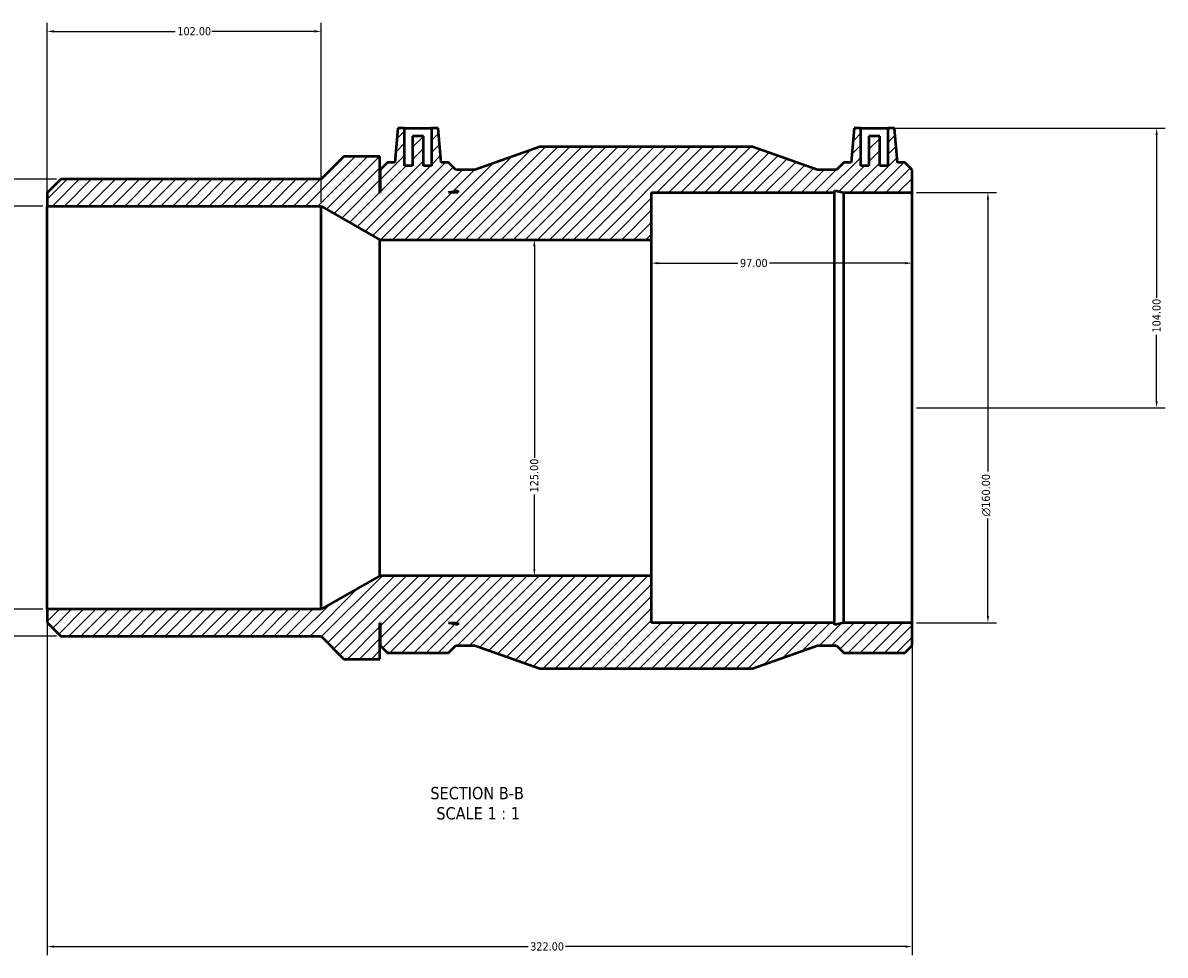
# Model space of a CAD drawing. Header units: millimetres. Extents: x -72 to 1276, y -617 to 933.
# Tile 2 of 5: x 320 to 745, y -617 to -270. Entities that reach past the tile are written whole.
import ezdxf

# ---------------------------------------------------------------- set-up
doc = ezdxf.new("R2010")
doc.units = ezdxf.units.MM
for name, color, linetype, lineweight in [('Dimension (ANSI)', 7, 'Continuous', 25), ('Hatch (ANSI)', 7, 'Continuous', 18), ('Symbol (ANSI)', 7, 'Continuous', 25), ('Visible (ANSI)', 7, 'Continuous', 50)]:
    doc.layers.add(name, color=color, linetype=linetype, lineweight=lineweight)
doc.styles.add('Label Text (ANSI)', font='tahoma.ttf')
doc.styles.add('Note Text (ANSI)', font='tahoma.ttf')
doc.dimstyles.new('Default - mm (ANSI)', dxfattribs={"dimtxt": 3.048, "dimasz": 2.5, "dimexe": 3.175, "dimexo": 1.6002, "dimgap": 0.8, "dimtad": 0, "dimtoh": 1, "dimrnd": 1e-08, "dimzin": 4, "dimdsep": 46, "dimtxsty": 'Note Text (ANSI)', "dimcen": 0.09, "dimdle": 10, "dimclrd": 256, "dimclre": 256, "dimclrt": 256, "dimadec": 1, "dimazin": 1, "dimtfac": 1, "dimtofl": 0, "dimtmove": 0, "dimatfit": 3, "dimfxl": 1, "dimtolj": 1, "dimtzin": 4, "dimlwd": -1, "dimlwe": -1, "dimarcsym": 0})

# ---------------------------------------------------------------- blocks, each defined once
blk = doc.blocks.new('*D7')
at = {"layer": 'Defpoints', "color": 0, "transparency": 16777216}
for p in [(641.97, -309.07), (651.03, -413.07), (742.08, -413.07)]:
    blk.add_point(p, dxfattribs=at)
at = {"layer": 'Dimension (ANSI)', "transparency": 16777216}
for p, q in [((643.57, -309.07), (745.25, -309.07)), ((742.08, -311.57), (742.08, -372.23)), ((742.08, -410.57), (742.08, -385.91)), ((652.63, -413.07), (745.25, -413.07))]:
    blk.add_line(p, q, dxfattribs=at)
for points in [[(741.66, -311.57), (742.49, -311.57), (742.08, -309.07)], [(741.66, -410.57), (742.49, -410.57), (742.08, -413.07)]]:
    blk.add_solid(points, dxfattribs=at)
at = {"layer": 'Dimension (ANSI)', "transparency": 16777216, "insert": (740.49, -385.11), "char_height": 3.048, "attachment_point": 1, "rotation": 90, "style": 'Note Text (ANSI)'}
blk.add_mtext('\\A1;104.00', dxfattribs=at)
blk = doc.blocks.new('*D8')
at = {"layer": 'Defpoints', "color": 0, "transparency": 16777216}
for p in [(651.03, -333.07), (651.03, -493.07), (679.27, -493.07)]:
    blk.add_point(p, dxfattribs=at)
at = {"layer": 'Dimension (ANSI)', "transparency": 16777216}
for p, q in [((652.63, -333.07), (682.45, -333.07)), ((679.27, -335.57), (679.27, -436.85)), ((679.27, -490.57), (679.27, -454.29)), ((652.63, -493.07), (682.45, -493.07))]:
    blk.add_line(p, q, dxfattribs=at)
for points in [[(678.86, -335.57), (679.69, -335.57), (679.27, -333.07)], [(678.86, -490.57), (679.69, -490.57), (679.27, -493.07)]]:
    blk.add_solid(points, dxfattribs=at)
at = {"layer": 'Dimension (ANSI)', "transparency": 16777216, "insert": (676.98, -453.49), "char_height": 3.048, "attachment_point": 1, "rotation": 90, "style": 'Note Text (ANSI)'}
blk.add_mtext('\\A1;\\fAIGDT|b0|i0;\\H3.0480;\\ln\\fTahoma|b0|i0;\\H3.0480;160.00', dxfattribs=at)
blk = doc.blocks.new('*D9')
at = {"layer": 'Defpoints', "color": 0, "transparency": 16777216}
for p in [(554.03, -359.3), (554.03, -413.07), (651.03, -413.07)]:
    blk.add_point(p, dxfattribs=at)
at = {"layer": 'Dimension (ANSI)', "transparency": 16777216}
for p, q in [((556.53, -359.3), (586.17, -359.3)), ((648.53, -359.3), (597.89, -359.3))]:
    blk.add_line(p, q, dxfattribs=at)
for points in [[(556.53, -358.88), (556.53, -359.71), (554.03, -359.3)], [(648.53, -358.88), (648.53, -359.71), (651.03, -359.3)]]:
    blk.add_solid(points, dxfattribs=at)
at = {"layer": 'Dimension (ANSI)', "transparency": 16777216, "insert": (586.97, -357.71), "char_height": 3.048, "attachment_point": 1, "style": 'Note Text (ANSI)'}
blk.add_mtext('\\A1;97.00', dxfattribs=at)
blk = doc.blocks.new('*D10')
at = {"layer": 'Defpoints', "color": 0, "transparency": 16777216}
for p in [(510.4, -350.57), (510.4, -475.57), (510.4, -475.57)]:
    blk.add_point(p, dxfattribs=at)
at = {"layer": 'Dimension (ANSI)', "transparency": 16777216}
for p, q in [((510.4, -353.07), (510.4, -431.73)), ((510.4, -473.07), (510.4, -445.41))]:
    blk.add_line(p, q, dxfattribs=at)
for points in [[(509.98, -353.07), (510.81, -353.07), (510.4, -350.57)], [(509.98, -473.07), (510.81, -473.07), (510.4, -475.57)]]:
    blk.add_solid(points, dxfattribs=at)
at = {"layer": 'Dimension (ANSI)', "transparency": 16777216, "insert": (508.81, -444.61), "char_height": 3.048, "attachment_point": 1, "rotation": 90, "style": 'Note Text (ANSI)'}
blk.add_mtext('\\A1;125.00', dxfattribs=at)
blk = doc.blocks.new('*D11')
at = {"layer": 'Defpoints', "color": 0, "transparency": 16777216}
for p in [(329.03, -338.07), (295.03, -488.07), (329.03, -488.07)]:
    blk.add_point(p, dxfattribs=at)
at = {"layer": 'Dimension (ANSI)', "transparency": 16777216}
for p, q in [((327.43, -338.07), (291.86, -338.07)), ((295.03, -340.57), (295.03, -429.35)), ((295.03, -485.57), (295.03, -446.79)), ((327.43, -488.07), (291.86, -488.07))]:
    blk.add_line(p, q, dxfattribs=at)
for points in [[(294.61, -340.57), (295.45, -340.57), (295.03, -338.07)], [(294.61, -485.57), (295.45, -485.57), (295.03, -488.07)]]:
    blk.add_solid(points, dxfattribs=at)
at = {"layer": 'Dimension (ANSI)', "transparency": 16777216, "insert": (292.74, -445.99), "char_height": 3.048, "attachment_point": 1, "rotation": 90, "style": 'Note Text (ANSI)'}
blk.add_mtext('\\A1;\\fAIGDT|b0|i0;\\H3.0480;\\ln\\fTahoma|b0|i0;\\H3.0480;150.00', dxfattribs=at)
blk = doc.blocks.new('*D12')
at = {"layer": 'Defpoints', "color": 0, "transparency": 16777216}
for p in [(334.13, -328.07), (264.13, -498.07), (334.13, -498.07)]:
    blk.add_point(p, dxfattribs=at)
at = {"layer": 'Dimension (ANSI)', "transparency": 16777216}
for p, q in [((332.53, -328.07), (260.96, -328.07)), ((264.13, -330.57), (264.13, -432.23)), ((264.13, -495.57), (264.13, -445.91)), ((332.53, -498.07), (260.96, -498.07))]:
    blk.add_line(p, q, dxfattribs=at)
for points in [[(263.71, -330.57), (264.55, -330.57), (264.13, -328.07)], [(263.71, -495.57), (264.55, -495.57), (264.13, -498.07)]]:
    blk.add_solid(points, dxfattribs=at)
at = {"layer": 'Dimension (ANSI)', "transparency": 16777216, "insert": (262.54, -445.11), "char_height": 3.048, "attachment_point": 1, "rotation": 90, "style": 'Note Text (ANSI)'}
blk.add_mtext('\\A1;170.00', dxfattribs=at)
blk = doc.blocks.new('*D13')
at = {"layer": 'Defpoints', "color": 0, "transparency": 16777216}
for p in [(431.03, -273.07), (329.03, -338.07), (431.03, -338.07)]:
    blk.add_point(p, dxfattribs=at)
at = {"layer": 'Dimension (ANSI)', "transparency": 16777216}
for p, q in [((329.03, -336.47), (329.03, -269.9)), ((431.03, -336.47), (431.03, -269.9)), ((331.53, -273.07), (376.69, -273.07)), ((428.53, -273.07), (390.37, -273.07))]:
    blk.add_line(p, q, dxfattribs=at)
for points in [[(331.53, -272.65), (331.53, -273.49), (329.03, -273.07)], [(428.53, -272.65), (428.53, -273.49), (431.03, -273.07)]]:
    blk.add_solid(points, dxfattribs=at)
at = {"layer": 'Dimension (ANSI)', "transparency": 16777216, "insert": (377.49, -271.48), "char_height": 3.048, "attachment_point": 1, "style": 'Note Text (ANSI)'}
blk.add_mtext('\\A1;102.00', dxfattribs=at)
blk = doc.blocks.new('*D14')
at = {"layer": 'Defpoints', "color": 0, "transparency": 16777216}
for p in [(329.03, -488.07), (651.03, -493.07), (651.03, -613.57)]:
    blk.add_point(p, dxfattribs=at)
at = {"layer": 'Dimension (ANSI)', "transparency": 16777216}
for p, q in [((329.03, -489.67), (329.03, -616.75)), ((651.03, -494.67), (651.03, -616.75)), ((331.53, -613.57), (508.06, -613.57)), ((648.53, -613.57), (522, -613.57))]:
    blk.add_line(p, q, dxfattribs=at)
for points in [[(331.53, -613.15), (331.53, -613.99), (329.03, -613.57)], [(648.53, -613.15), (648.53, -613.99), (651.03, -613.57)]]:
    blk.add_solid(points, dxfattribs=at)
at = {"layer": 'Dimension (ANSI)', "transparency": 16777216, "insert": (508.86, -611.98), "char_height": 3.048, "attachment_point": 1, "style": 'Note Text (ANSI)'}
blk.add_mtext('\\A1;322.00', dxfattribs=at)

msp = doc.modelspace()

# ---------------------------------------------------------------- hatches: boundary and pattern name
at = {"layer": 'Hatch (ANSI)'}
h = msp.add_hatch(dxfattribs=at)
h.set_pattern_fill('ANSI31', color=256, scale=25.4, style=0)
h.set_pattern_definition([(45, (0, 0), (-2.245064, 2.245064), [])])
h.paths.add_polyline_path([(554.031, -475.571), (452.931, -475.571), (431.031, -488.071), (329.031, -488.071), (329.031, -492.971), (334.131, -498.071), (431.031, -498.071), (439.531, -506.571), (452.931, -506.571), (452.931, -493.071), (453.031, -493.071), (453.031, -501.516), (455.767, -504.251), (478.426, -504.251), (481.161, -501.516), (488.194, -501.516), (512.431, -510.071), (591.631, -510.071), (615.869, -501.516), (622.901, -501.516), (625.637, -504.251), (648.296, -504.251), (651.031, -501.516), (651.031, -493.071), (625.637, -493.071), (622.111, -493.821), (622.111, -493.071), (554.031, -493.071)])
h.paths.add_polyline_path([(481.952, -493.821), (478.426, -493.071), (481.952, -493.071)], flags=0)
h.paths.add_polyline_path([(645.588, -321.891), (644.466, -309.071), (641.966, -309.071), (641.966, -323.071), (638.966, -323.071), (638.966, -312.071), (634.966, -312.071), (634.966, -323.071), (631.966, -323.071), (631.966, -309.071), (629.466, -309.071), (628.345, -321.891), (625.637, -321.891), (622.901, -324.627), (615.869, -324.627), (591.631, -316.071), (512.431, -316.071), (488.194, -324.627), (481.161, -324.627), (478.426, -321.891), (475.718, -321.891), (474.596, -309.071), (472.096, -309.071), (472.096, -323.071), (469.096, -323.071), (469.096, -312.071), (465.096, -312.071), (465.096, -323.071), (462.096, -323.071), (462.096, -309.071), (459.596, -309.071), (458.475, -321.891), (455.767, -321.891), (453.031, -324.627), (453.031, -333.071), (452.931, -333.071), (452.931, -319.571), (439.531, -319.571), (431.031, -328.071), (334.131, -328.071), (329.031, -333.171), (329.031, -338.071), (431.031, -338.071), (452.931, -350.571), (554.031, -350.571), (554.031, -333.071), (622.111, -333.071), (622.111, -332.322), (625.637, -333.071), (651.031, -333.071), (651.031, -324.627), (648.296, -321.891)])
h.paths.add_polyline_path([(478.426, -333.071), (481.952, -332.322), (481.952, -333.071)], flags=0)

# ---------------------------------------------------------------- linework, layer by layer
at = {"layer": 'Visible (ANSI)'}
for p, q in [((459.596, -309.071), (458.475, -321.891)), ((462.096, -309.071), (459.596, -309.071)), ((462.096, -323.071), (462.096, -309.071)), ((462.096, -309.071), (472.096, -309.071)), ((474.596, -309.071), (472.096, -309.071)), ((472.096, -309.071), (472.096, -323.071)), ((475.718, -321.891), (474.596, -309.071)), ((629.466, -309.071), (628.345, -321.891)), ((631.966, -309.071), (629.466, -309.071)), ((631.966, -323.071), (631.966, -309.071)), ((631.966, -309.071), (641.966, -309.071)), ((644.466, -309.071), (641.966, -309.071)), ((641.966, -309.071), (641.966, -323.071)), ((645.588, -321.891), (644.466, -309.071)), ((469.096, -312.071), (465.096, -312.071)), ((465.096, -312.071), (465.096, -323.071)), ((469.096, -323.071), (469.096, -312.071)), ((638.966, -312.071), (634.966, -312.071)), ((634.966, -312.071), (634.966, -323.071)), ((638.966, -323.071), (638.966, -312.071)), ((512.431, -316.071), (488.194, -324.627)), ((591.631, -316.071), (512.431, -316.071)), ((615.869, -324.627), (591.631, -316.071)), ((439.531, -319.571), (431.031, -328.071)), ((452.931, -319.571), (439.531, -319.571)), ((452.931, -333.071), (452.931, -319.571)), ((455.767, -321.891), (453.031, -324.627)), ((458.475, -321.891), (455.767, -321.891)), ((465.096, -323.071), (462.096, -323.071)), ((472.096, -323.071), (469.096, -323.071)), ((478.426, -321.891), (475.718, -321.891)), ((481.161, -324.627), (478.426, -321.891)), ((625.637, -321.891), (622.901, -324.627)), ((628.345, -321.891), (625.637, -321.891)), ((634.966, -323.071), (631.966, -323.071)), ((641.966, -323.071), (638.966, -323.071)), ((648.296, -321.891), (645.588, -321.891)), ((651.031, -324.627), (648.296, -321.891)), ((453.031, -324.627), (453.031, -333.071)), ((488.194, -324.627), (481.161, -324.627)), ((622.901, -324.627), (615.869, -324.627)), ((651.031, -333.071), (651.031, -324.627)), ((334.131, -328.071), (329.031, -333.171)), ((431.031, -328.071), (334.131, -328.071)), ((329.031, -333.171), (329.031, -338.071)), ((453.031, -333.071), (452.931, -333.071)), ((478.426, -333.071), (481.952, -332.322)), ((481.952, -333.071), (478.426, -333.071)), ((481.952, -332.322), (481.952, -333.071)), ((554.031, -350.571), (554.031, -333.071)), ((554.031, -333.071), (622.111, -333.071)), ((622.111, -333.071), (622.111, -332.322)), ((622.111, -332.322), (625.637, -333.071)), ((622.111, -493.071), (622.111, -333.071)), ((625.637, -333.071), (651.031, -333.071)), ((625.637, -493.071), (625.637, -333.071)), ((651.031, -493.071), (651.031, -333.071)), ((329.031, -338.071), (431.031, -338.071)), ((329.031, -488.071), (329.031, -338.071)), ((431.031, -338.071), (452.931, -350.571)), ((431.031, -488.071), (431.031, -338.071)), ((452.931, -350.571), (554.031, -350.571)), ((452.931, -475.571), (452.931, -350.571)), ((554.031, -475.571), (554.031, -350.571)), ((452.931, -475.571), (431.031, -488.071)), ((554.031, -475.571), (452.931, -475.571)), ((554.031, -493.071), (554.031, -475.571)), ((431.031, -488.071), (329.031, -488.071)), ((329.031, -488.071), (329.031, -492.971)), ((329.031, -492.971), (334.131, -498.071)), ((452.931, -506.571), (452.931, -493.071)), ((452.931, -493.071), (453.031, -493.071)), ((453.031, -493.071), (453.031, -501.516)), ((481.952, -493.821), (478.426, -493.071)), ((478.426, -493.071), (481.952, -493.071)), ((481.952, -493.071), (481.952, -493.821)), ((622.111, -493.071), (554.031, -493.071)), ((625.637, -493.071), (622.111, -493.821)), ((622.111, -493.821), (622.111, -493.071)), ((651.031, -493.071), (625.637, -493.071)), ((651.031, -501.516), (651.031, -493.071)), ((334.131, -498.071), (431.031, -498.071)), ((431.031, -498.071), (439.531, -506.571)), ((453.031, -501.516), (455.767, -504.251)), ((478.426, -504.251), (481.161, -501.516)), ((481.161, -501.516), (488.194, -501.516)), ((488.194, -501.516), (512.431, -510.071)), ((591.631, -510.071), (615.869, -501.516)), ((615.869, -501.516), (622.901, -501.516)), ((622.901, -501.516), (625.637, -504.251)), ((648.296, -504.251), (651.031, -501.516)), ((455.767, -504.251), (478.426, -504.251)), ((625.637, -504.251), (648.296, -504.251)), ((439.531, -506.571), (452.931, -506.571)), ((512.431, -510.071), (591.631, -510.071))]:
    msp.add_line(p, q, dxfattribs=at)

# ---------------------------------------------------------------- texts
at = {"layer": 'Symbol (ANSI)', "char_height": 4.572, "attachment_point": 7, "style": 'Label Text (ANSI)'}
for s, insert in [('SECTION B-B', (471.703, -558.836)), ('SCALE 1 : 1', (473.926, -566.349))]:
    msp.add_mtext(s, dxfattribs=dict(at, insert=insert))

# ---------------------------------------------------------------- dimensions: what is measured, and where the dimension line sits
at = {"layer": 'Dimension (ANSI)'}
for base, p1, p2, angle, override, picture, middle in [((431.031, -273.071), (329.031, -338.071), (431.031, -338.071), 180, {"dimtoh": 0, "dimdec": 2, "dimtp": 0, "dimtm": 0, "dimtdec": 2, "dimatfit": 1}, '*D13', (383.531, -273.071)), ((742.076, -413.071), (641.966, -309.071), (651.031, -413.071), 90, {"dimtoh": 0, "dimdec": 2, "dimtp": 0, "dimtm": 0, "dimtdec": 2, "dimatfit": 1}, '*D7', (742.076, -379.071)), ((264.131, -498.071), (334.131, -328.071), (334.131, -498.071), 90, {"dimtoh": 0, "dimdec": 2, "dimtp": 0, "dimtm": 0, "dimtdec": 2, "dimatfit": 1}, '*D12', (264.131, -439.071)), ((510.397, -475.571), (510.397, -350.571), (510.397, -475.571), 270, {"dimtoh": 0, "dimdec": 2, "dimse1": 1, "dimse2": 1, "dimtp": 0, "dimtm": 0, "dimtdec": 2, "dimatfit": 1}, '*D10', (510.397, -438.571)), ((554.031, -359.298), (651.031, -413.071), (554.031, -413.071), 180, {"dimtoh": 0, "dimdec": 2, "dimse1": 1, "dimse2": 1, "dimtp": 0, "dimtm": 0, "dimtdec": 2, "dimatfit": 1}, '*D9', (592.031, -359.298)), ((651.031, -613.571), (329.031, -488.071), (651.031, -493.071), 180, {"dimtoh": 0, "dimdec": 2, "dimtp": 0, "dimtm": 0, "dimtdec": 2, "dimatfit": 1}, '*D14', (515.031, -613.571))]:
    dim = msp.add_linear_dim(base=base, p1=p1, p2=p2, angle=angle, dimstyle='Default - mm (ANSI)', override=override, dxfattribs=at)
    dim.commit()
    dim.dimension.update_dxf_attribs({"geometry": picture, "text_midpoint": middle, "dimtype": 160})
for base, p1, p2, picture, middle in [((679.273, -493.071), (651.031, -333.071), (651.031, -493.071), '*D8', (679.273, -445.571)), ((295.031, -488.071), (329.031, -338.071), (329.031, -488.071), '*D11', (295.031, -438.071))]:
    dim = msp.add_linear_dim(base=base, p1=p1, p2=p2, angle=90, text='\\fAIGDT|b0|i0;\\H3.0480;\\ln\\fTahoma|b0|i0;\\H3.0480;<>', dimstyle='Default - mm (ANSI)', override={"dimtoh": 0, "dimdec": 2, "dimtp": 0, "dimtm": 0, "dimtdec": 2, "dimatfit": 1}, dxfattribs=at)
    dim.commit()
    dim.dimension.update_dxf_attribs({"geometry": picture, "text_midpoint": middle, "dimtype": 160})

doc.saveas('drawing.dxf')
